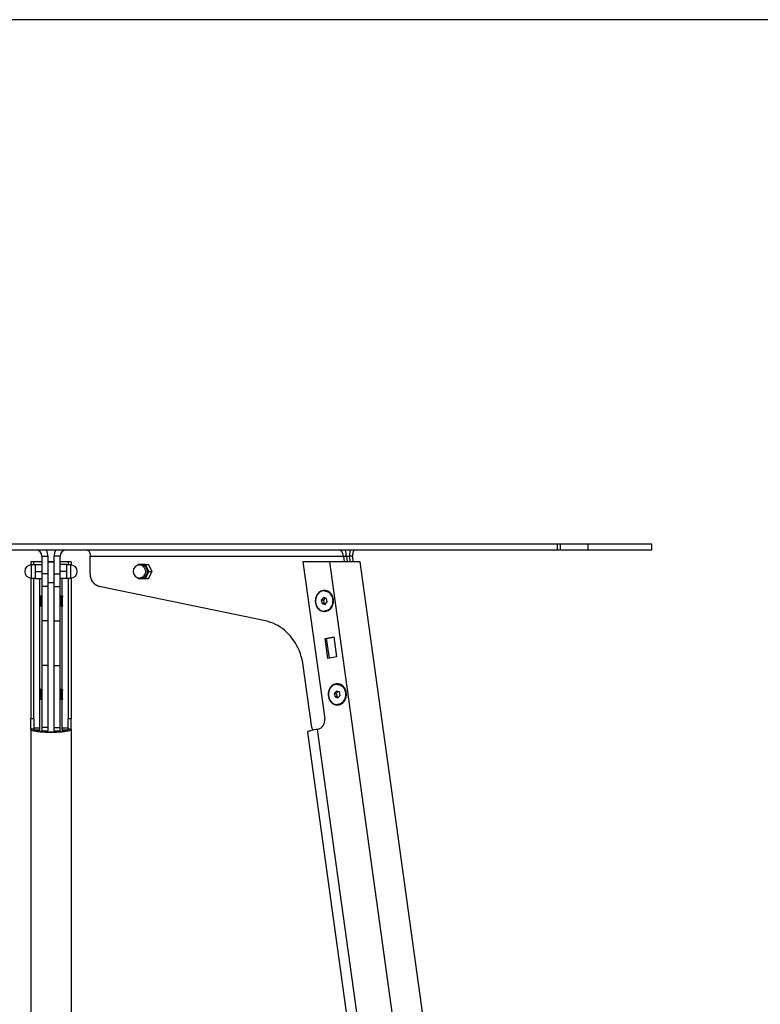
# Model space of a CAD drawing. Header units: millimetres. Extents: x 35 to 2905, y 35 to 2044.
# Tile 5 of 5: x 1769 to 2135, y 1557 to 2044. Entities that reach past the tile are written whole.
import ezdxf

# ---------------------------------------------------------------- set-up
doc = ezdxf.new("R2010")
doc.units = ezdxf.units.MM
doc.header["$LTSCALE"] = 7
doc.layers.add('SCHIZZI', color=9, linetype='Continuous')

msp = doc.modelspace()

# ---------------------------------------------------------------- linework, layer by layer
for p, q in [((2034.39, 1784.82), (1533.82, 1784.82)), ((2034.39, 1781.82), (1533.82, 1781.82)), ((2034.39, 1784.82), (2034.39, 1781.82)), ((2036.05, 1784.82), (2034.39, 1784.82)), ((2036.05, 1781.82), (2034.39, 1781.82)), ((2036.05, 1781.82), (2036.05, 1784.82)), ((2049.57, 1784.82), (2036.05, 1784.82)), ((2049.57, 1781.82), (2036.05, 1781.82)), ((2049.57, 1784.82), (2049.57, 1781.82)), ((2081.18, 1784.82), (2049.57, 1784.82)), ((2081.18, 1781.82), (2049.57, 1781.82)), ((2081.18, 1781.82), (2081.18, 1784.82)), ((1779.65, 1778.82), (1782.65, 1778.82)), ((1779.65, 1778.82), (1779.65, 1770.05)), ((1782.65, 1778.82), (1782.65, 1770.05)), ((1788.65, 1778.82), (1785.65, 1778.82)), ((1785.65, 1770.05), (1785.65, 1778.82)), ((1788.65, 1770.05), (1788.65, 1778.82)), ((1803.54, 1770.05), (1803.54, 1778.82)), ((1803.54, 1778.82), (1928.66, 1778.82)), ((1928.66, 1778.82), (1929.04, 1776.05)), ((1928.66, 1778.82), (1930.16, 1778.82)), ((1930.16, 1778.82), (1930.54, 1776.06)), ((1930.16, 1778.82), (1931.74, 1778.82)), ((1932.12, 1776.06), (1931.74, 1778.82)), ((1933.24, 1778.82), (1931.74, 1778.82)), ((1933.62, 1776.06), (1933.24, 1778.82)), ((1774.15, 1776.04), (1774.15, 1776.02)), ((1775.65, 1776.02), (1774.15, 1776.02)), ((1774.15, 1776.02), (1774.15, 1774.56)), ((1776.45, 1774.57), (1774.4, 1774.57)), ((1774.4, 1774.57), (1774.4, 1768.07)), ((1775.65, 1776.02), (1775.65, 1776.04)), ((1775.65, 1774.57), (1775.65, 1776.02)), ((1776.45, 1771.32), (1776.45, 1774.82)), ((1776.45, 1774.82), (1779.65, 1774.82)), ((1776.45, 1771.32), (1779.65, 1771.32)), ((1776.45, 1767.82), (1776.45, 1771.32)), ((1785.65, 1775.82), (1782.65, 1775.82)), ((1791.85, 1774.82), (1788.65, 1774.82)), ((1791.85, 1771.32), (1788.65, 1771.32)), ((1791.85, 1774.82), (1791.85, 1771.32)), ((1793.9, 1774.57), (1791.85, 1774.57)), ((1791.85, 1771.32), (1791.85, 1767.82)), ((1792.65, 1776.04), (1792.65, 1776.02)), ((1794.15, 1776.02), (1792.65, 1776.02)), ((1792.65, 1776.02), (1792.65, 1774.57)), ((1793.9, 1771.32), (1793.9, 1774.57)), ((1793.9, 1768.07), (1793.9, 1771.32)), ((1794.15, 1776.04), (1794.15, 1776.02)), ((1794.15, 1776.02), (1794.15, 1774.56)), ((1827.27, 1774.82), (1827.08, 1774.44)), ((1830.77, 1774.82), (1827.27, 1774.82)), ((1829.02, 1774.57), (1827.99, 1774.57)), ((1832.52, 1771.32), (1830.77, 1774.82)), ((1830.77, 1774.82), (1832.37, 1774.82)), ((1830.77, 1767.82), (1832.52, 1771.32)), ((1834.12, 1771.32), (1832.37, 1774.82)), ((1832.37, 1767.82), (1834.12, 1771.32)), ((1832.52, 1771.32), (1834.12, 1771.32)), ((1921.84, 1776.04), (1908.69, 1776.02)), ((1908.69, 1776.02), (1919.42, 1698.51)), ((1921.84, 1776.04), (1981.6, 1344.38)), ((1996.69, 1344.4), (1936.94, 1776.06)), ((1774.15, 1768.08), (1774.15, 1698.51)), ((1774.4, 1768.07), (1776.45, 1768.07)), ((1775.65, 1698.51), (1775.65, 1768.07)), ((1776.45, 1767.82), (1779.65, 1767.82)), ((1778.65, 1693.93), (1778.65, 1767.82)), ((1782.65, 1770.05), (1779.65, 1770.05)), ((1779.65, 1770.05), (1779.65, 1763.94)), ((1782.57, 1769.57), (1782.65, 1769.5)), ((1782.65, 1770.05), (1782.65, 1763.94)), ((1785.57, 1769.57), (1785.65, 1769.5)), ((1785.65, 1770.05), (1788.65, 1770.05)), ((1785.65, 1763.94), (1785.65, 1770.05)), ((1788.57, 1769.57), (1788.65, 1769.5)), ((1788.65, 1763.94), (1788.65, 1770.05)), ((1791.85, 1767.82), (1788.65, 1767.82)), ((1789.65, 1693.93), (1789.65, 1767.82)), ((1791.85, 1768.07), (1793.9, 1768.07)), ((1792.65, 1768.07), (1792.65, 1698.51)), ((1794.15, 1768.08), (1794.15, 1698.51)), ((1827.08, 1768.2), (1827.27, 1767.82)), ((1827.27, 1767.82), (1830.77, 1767.82)), ((1827.99, 1768.07), (1829.02, 1768.07)), ((1830.77, 1767.82), (1832.37, 1767.82)), ((1782.65, 1763.94), (1779.65, 1763.94)), ((1779.65, 1763.94), (1779.65, 1746.85)), ((1782.65, 1765.82), (1785.65, 1765.82)), ((1782.65, 1763.94), (1782.65, 1746.85)), ((1785.65, 1763.94), (1788.65, 1763.94)), ((1785.65, 1746.85), (1785.65, 1763.94)), ((1788.65, 1746.85), (1788.65, 1763.94)), ((1890.17, 1746.85), (1807.95, 1763.94)), ((1919.26, 1761.71), (1919.21, 1761.71)), ((1778.72, 1758.97), (1778.65, 1759.05)), ((1778.82, 1758.97), (1778.72, 1758.97)), ((1779.12, 1758.97), (1779.02, 1758.97)), ((1779.42, 1758.97), (1779.32, 1758.97)), ((1779.65, 1758.97), (1779.62, 1758.97)), ((1788.68, 1758.97), (1788.65, 1758.97)), ((1788.98, 1758.97), (1788.89, 1758.97)), ((1789.28, 1758.97), (1789.19, 1758.97)), ((1789.58, 1758.97), (1789.49, 1758.97)), ((1789.65, 1759.05), (1789.57, 1758.97)), ((1918.83, 1758.38), (1917.76, 1757.17)), ((1917.76, 1757.17), (1918.14, 1755.49)), ((1918.76, 1757.17), (1917.76, 1757.17)), ((1919.61, 1758.13), (1918.76, 1757.17)), ((1918.76, 1757.17), (1919.14, 1755.49)), ((1920.28, 1757.92), (1918.83, 1758.38)), ((1920.65, 1756.24), (1920.28, 1757.92)), ((1778.65, 1754.44), (1778.65, 1754.44)), ((1778.87, 1754.44), (1778.95, 1754.44)), ((1779.17, 1754.44), (1779.25, 1754.44)), ((1779.47, 1754.44), (1779.55, 1754.44)), ((1779.57, 1754.22), (1779.65, 1754.3)), ((1788.65, 1754.3), (1788.72, 1754.22)), ((1788.72, 1754.44), (1788.82, 1754.44)), ((1789.02, 1754.44), (1789.12, 1754.44)), ((1789.32, 1754.44), (1789.42, 1754.44)), ((1789.62, 1754.44), (1789.65, 1754.44)), ((1918.14, 1755.49), (1919.58, 1755.03)), ((1919.14, 1755.49), (1918.14, 1755.49)), ((1919.14, 1755.49), (1919.8, 1755.28)), ((1919.58, 1755.03), (1920.65, 1756.24)), ((1919.21, 1751.71), (1919.26, 1751.71)), ((1782.65, 1746.85), (1779.65, 1746.85)), ((1779.65, 1746.85), (1779.65, 1724.91)), ((1782.65, 1746.85), (1782.65, 1724.91)), ((1785.65, 1746.85), (1788.65, 1746.85)), ((1785.65, 1724.91), (1785.65, 1746.85)), ((1788.65, 1724.91), (1788.65, 1746.85)), ((1919.63, 1738.17), (1923.91, 1738.96)), ((1921, 1728.29), (1919.63, 1738.17)), ((1919.63, 1738.17), (1920.38, 1738.17)), ((1920.38, 1738.17), (1923.93, 1738.82)), ((1921.73, 1728.43), (1920.38, 1738.17)), ((1923.91, 1738.96), (1925.27, 1729.08)), ((1925.27, 1729.08), (1921, 1728.29)), ((1782.65, 1724.91), (1779.65, 1724.91)), ((1779.65, 1724.91), (1779.65, 1694.18)), ((1782.65, 1724.91), (1782.65, 1694.18)), ((1785.65, 1724.91), (1788.65, 1724.91)), ((1785.65, 1694.18), (1785.65, 1724.91)), ((1788.65, 1694.18), (1788.65, 1724.91)), ((1913.06, 1694.18), (1908.8, 1724.91)), ((1925.65, 1715.54), (1925.6, 1715.54)), ((1778.72, 1712.81), (1778.65, 1712.89)), ((1778.65, 1708.28), (1778.65, 1708.28)), ((1778.82, 1712.81), (1778.72, 1712.81)), ((1778.87, 1708.28), (1778.95, 1708.28)), ((1779.12, 1712.81), (1779.02, 1712.81)), ((1779.17, 1708.28), (1779.25, 1708.28)), ((1779.42, 1712.81), (1779.32, 1712.81)), ((1779.47, 1708.28), (1779.55, 1708.28)), ((1779.57, 1708.06), (1779.65, 1708.14)), ((1779.65, 1712.81), (1779.62, 1712.81)), ((1788.68, 1712.81), (1788.65, 1712.81)), ((1788.65, 1708.14), (1788.72, 1708.06)), ((1788.72, 1708.28), (1788.82, 1708.28)), ((1788.98, 1712.81), (1788.89, 1712.81)), ((1789.02, 1708.28), (1789.12, 1708.28)), ((1789.28, 1712.81), (1789.19, 1712.81)), ((1789.32, 1708.28), (1789.42, 1708.28)), ((1789.58, 1712.81), (1789.49, 1712.81)), ((1789.65, 1712.89), (1789.57, 1712.81)), ((1789.62, 1708.28), (1789.65, 1708.28)), ((1925.22, 1712.22), (1924.15, 1711.01)), ((1924.15, 1711.01), (1924.53, 1709.33)), ((1925.15, 1711.01), (1924.15, 1711.01)), ((1924.53, 1709.33), (1925.97, 1708.87)), ((1925.53, 1709.33), (1924.53, 1709.33)), ((1926, 1711.97), (1925.15, 1711.01)), ((1925.15, 1711.01), (1925.53, 1709.33)), ((1926.67, 1711.76), (1925.22, 1712.22)), ((1925.53, 1709.33), (1926.19, 1709.12)), ((1925.97, 1708.87), (1927.04, 1710.08)), ((1927.04, 1710.08), (1926.67, 1711.76)), ((1925.6, 1705.54), (1925.65, 1705.54)), ((1775.65, 1698.51), (1774.15, 1698.51)), ((1774.15, 1693.35), (1774.15, 1698.51)), ((1775.65, 1698.51), (1775.65, 1693.35)), ((1794.15, 1698.51), (1792.65, 1698.51)), ((1792.65, 1693.35), (1792.65, 1698.51)), ((1794.15, 1693.35), (1794.15, 1698.51)), ((1778.65, 1693.93), (1775.65, 1693.93)), ((1778.65, 1693.09), (1778.65, 1693.93)), ((1782.65, 1694.18), (1779.65, 1694.18)), ((1779.65, 1694.18), (1779.65, 1692.49)), ((1782.65, 1694.18), (1782.65, 1692.49)), ((1785.65, 1694.18), (1788.65, 1694.18)), ((1785.65, 1692.49), (1785.65, 1694.18)), ((1788.65, 1692.49), (1788.65, 1694.18)), ((1792.65, 1693.93), (1789.65, 1693.93)), ((1789.65, 1693.09), (1789.65, 1693.93)), ((1775.65, 1693.35), (1774.15, 1693.35)), ((1774.15, 1693.35), (1774.15, 1693.27)), ((1774.15, 1693.27), (1774.15, 1369.78)), ((1775.65, 1693.27), (1775.65, 1693.35)), ((1775.73, 1693.09), (1778.65, 1693.09)), ((1779.65, 1692.49), (1782.65, 1692.49)), ((1785.65, 1692.49), (1788.65, 1692.49)), ((1789.65, 1693.09), (1792.56, 1693.09)), ((1794.15, 1693.35), (1792.65, 1693.35)), ((1792.65, 1693.35), (1792.65, 1693.27)), ((1794.15, 1693.35), (1794.15, 1693.27)), ((1794.15, 1693.27), (1794.15, 1369.78)), ((1910.85, 1691.9), (1954.96, 1373.35)), ((1916.19, 1693.35), (1915.76, 1693.27)), ((1915.76, 1693.27), (1960.54, 1369.78))]:
    msp.add_line(p, q)
at = {"flags": 128}
for points in [[(1802.04, 1781.82), (1802.3, 1781.78), (1802.55, 1781.64), (1802.79, 1781.42), (1803, 1781.12), (1803.19, 1780.75), (1803.34, 1780.32), (1803.45, 1779.85), (1803.51, 1779.34), (1803.54, 1778.82)], [(1827.99, 1774.57), (1828.11, 1774.57), (1828.56, 1774.5), (1828.99, 1774.36), (1829.4, 1774.14), (1829.77, 1773.84), (1830.1, 1773.48), (1830.37, 1773.06), (1830.58, 1772.59), (1830.73, 1772.1), (1830.8, 1771.58), (1830.8, 1771.06), (1830.73, 1770.54), (1830.58, 1770.05), (1830.37, 1769.58), (1830.1, 1769.17), (1829.77, 1768.8), (1829.4, 1768.51), (1828.99, 1768.28), (1828.56, 1768.14), (1828.11, 1768.07), (1827.99, 1768.07)], [(1923.7, 1757.53), (1923.58, 1758.18), (1923.38, 1758.8), (1923.11, 1759.39), (1922.78, 1759.94), (1922.4, 1760.44), (1921.96, 1760.87), (1921.47, 1761.23), (1920.95, 1761.52), (1920.41, 1761.73), (1919.84, 1761.86), (1919.26, 1761.91), (1918.69, 1761.86), (1918.12, 1761.74), (1917.57, 1761.53), (1917.05, 1761.24), (1916.57, 1760.88), (1916.13, 1760.45), (1915.74, 1759.96), (1915.41, 1759.41), (1915.14, 1758.82), (1914.94, 1758.19), (1914.81, 1757.55), (1914.76, 1756.88), (1914.77, 1756.22), (1914.86, 1755.56), (1915.03, 1754.92), (1915.26, 1754.31), (1915.56, 1753.74), (1915.92, 1753.22), (1916.33, 1752.75), (1916.79, 1752.35), (1917.3, 1752.03), (1917.83, 1751.77), (1918.39, 1751.6), (1918.96, 1751.52), (1919.54, 1751.52), (1920.11, 1751.6), (1920.67, 1751.77), (1921.2, 1752.02), (1921.71, 1752.34), (1922.17, 1752.74), (1922.59, 1753.2), (1922.95, 1753.72), (1923.25, 1754.29), (1923.48, 1754.9), (1923.65, 1755.54), (1923.74, 1756.2), (1923.76, 1756.86), (1923.7, 1757.53)], [(1923.54, 1756.71), (1923.5, 1757.36), (1923.39, 1758), (1923.21, 1758.62), (1922.96, 1759.21), (1922.64, 1759.75), (1922.27, 1760.24), (1921.84, 1760.67), (1921.37, 1761.04), (1920.86, 1761.33), (1920.33, 1761.54), (1919.77, 1761.66), (1919.21, 1761.71), (1918.64, 1761.66), (1918.09, 1761.54), (1917.55, 1761.33), (1917.04, 1761.04), (1916.57, 1760.67), (1916.15, 1760.24), (1915.77, 1759.75), (1915.46, 1759.21), (1915.21, 1758.62), (1915.02, 1758), (1914.91, 1757.36), (1914.88, 1756.71), (1914.91, 1756.05), (1915.02, 1755.41), (1915.21, 1754.79), (1915.46, 1754.21), (1915.77, 1753.66), (1916.15, 1753.17), (1916.57, 1752.74), (1917.04, 1752.38), (1917.55, 1752.09), (1918.09, 1751.88), (1918.64, 1751.75), (1919.21, 1751.71), (1919.77, 1751.75), (1920.33, 1751.88), (1920.86, 1752.09), (1921.37, 1752.38), (1921.84, 1752.74), (1922.27, 1753.17), (1922.64, 1753.66), (1922.96, 1754.21), (1923.21, 1754.79), (1923.39, 1755.41), (1923.5, 1756.05), (1923.54, 1756.71)], [(1919.26, 1761.71), (1919.82, 1761.66), (1920.38, 1761.54), (1920.91, 1761.33), (1921.42, 1761.04), (1921.89, 1760.67), (1922.32, 1760.24), (1922.69, 1759.75), (1923.01, 1759.21), (1923.26, 1758.62), (1923.44, 1758), (1923.55, 1757.36), (1923.59, 1756.71), (1923.55, 1756.05), (1923.44, 1755.41), (1923.26, 1754.79), (1923.01, 1754.21), (1922.69, 1753.66), (1922.32, 1753.17), (1921.89, 1752.74), (1921.42, 1752.38), (1920.91, 1752.09), (1920.38, 1751.88), (1919.82, 1751.75), (1919.26, 1751.71)], [(1919.27, 1761.68), (1919.83, 1761.64), (1920.38, 1761.51), (1920.92, 1761.3), (1921.42, 1761.01), (1921.89, 1760.65), (1922.32, 1760.22), (1922.69, 1759.73), (1923, 1759.19), (1923.25, 1758.61), (1923.43, 1757.99), (1923.54, 1757.36), (1923.58, 1756.71), (1923.54, 1756.06), (1923.43, 1755.42), (1923.25, 1754.8), (1923, 1754.22), (1922.69, 1753.68), (1922.32, 1753.19), (1921.89, 1752.76), (1921.42, 1752.4), (1920.92, 1752.11), (1920.38, 1751.9), (1919.83, 1751.77), (1919.27, 1751.73), (1919.27, 1751.73)], [(1789.64, 1754.44), (1789.93, 1754.23), (1789.91, 1754.28), (1789.9, 1754.6), (1789.88, 1755.14), (1789.87, 1755.83), (1789.85, 1756.63), (1789.83, 1757.45), (1789.82, 1758.16), (1789.8, 1758.73), (1789.79, 1759.09), (1789.77, 1759.19), (1789.76, 1759.1), (1789.75, 1758.8), (1789.73, 1758.39), (1789.72, 1757.89), (1789.71, 1757.13), (1789.69, 1756.3), (1789.68, 1755.54), (1789.66, 1754.9), (1789.64, 1754.44), (1789.63, 1754.23), (1789.63, 1754.23)], [(1908.8, 1724.91), (1908.56, 1726.37), (1908.25, 1727.82), (1907.87, 1729.24), (1907.42, 1730.64), (1906.91, 1732), (1906.33, 1733.33), (1905.68, 1734.62), (1904.98, 1735.87), (1904.21, 1737.07), (1903.39, 1738.21), (1902.51, 1739.31), (1901.59, 1740.34), (1900.61, 1741.31), (1899.59, 1742.22), (1898.52, 1743.06), (1897.42, 1743.83), (1896.28, 1744.52), (1895.1, 1745.15), (1893.9, 1745.69), (1892.68, 1746.16), (1891.43, 1746.54), (1890.17, 1746.85)], [(1789.64, 1708.28), (1789.93, 1708.07), (1789.91, 1708.12), (1789.9, 1708.43), (1789.88, 1708.98), (1789.87, 1709.66), (1789.85, 1710.47), (1789.83, 1711.28), (1789.82, 1711.99), (1789.8, 1712.57), (1789.79, 1712.93), (1789.77, 1713.03), (1789.76, 1712.93), (1789.75, 1712.63), (1789.73, 1712.22), (1789.72, 1711.73), (1789.71, 1710.97), (1789.69, 1710.14), (1789.68, 1709.37), (1789.66, 1708.74), (1789.64, 1708.28), (1789.63, 1708.07), (1789.63, 1708.07)], [(1930.09, 1711.36), (1929.97, 1712.01), (1929.77, 1712.64), (1929.5, 1713.23), (1929.17, 1713.78), (1928.79, 1714.27), (1928.35, 1714.7), (1927.86, 1715.07), (1927.35, 1715.36), (1926.8, 1715.57), (1926.23, 1715.7), (1925.66, 1715.74), (1925.08, 1715.7), (1924.51, 1715.57), (1923.97, 1715.37), (1923.44, 1715.08), (1922.96, 1714.72), (1922.52, 1714.28), (1922.13, 1713.79), (1921.8, 1713.25), (1921.53, 1712.66), (1921.33, 1712.03), (1921.2, 1711.38), (1921.15, 1710.72), (1921.16, 1710.05), (1921.26, 1709.39), (1921.42, 1708.76), (1921.65, 1708.15), (1921.95, 1707.58), (1922.31, 1707.05), (1922.72, 1706.59), (1923.18, 1706.19), (1923.69, 1705.86), (1924.22, 1705.61), (1924.78, 1705.44), (1925.35, 1705.35), (1925.93, 1705.35), (1926.5, 1705.44), (1927.06, 1705.6), (1927.59, 1705.85), (1928.1, 1706.18), (1928.56, 1706.58), (1928.98, 1707.04), (1929.34, 1707.56), (1929.64, 1708.13), (1929.87, 1708.74), (1930.04, 1709.38), (1930.13, 1710.03), (1930.15, 1710.7), (1930.09, 1711.36)], [(1929.93, 1710.54), (1929.89, 1711.2), (1929.78, 1711.84), (1929.6, 1712.46), (1929.35, 1713.04), (1929.03, 1713.59), (1928.66, 1714.08), (1928.23, 1714.51), (1927.76, 1714.87), (1927.25, 1715.16), (1926.72, 1715.37), (1926.16, 1715.5), (1925.6, 1715.54), (1925.03, 1715.5), (1924.48, 1715.37), (1923.94, 1715.16), (1923.43, 1714.87), (1922.96, 1714.51), (1922.54, 1714.08), (1922.16, 1713.59), (1921.85, 1713.04), (1921.6, 1712.46), (1921.42, 1711.84), (1921.3, 1711.2), (1921.27, 1710.54), (1921.3, 1709.89), (1921.42, 1709.25), (1921.6, 1708.63), (1921.85, 1708.04), (1922.16, 1707.5), (1922.54, 1707.01), (1922.96, 1706.58), (1923.43, 1706.21), (1923.94, 1705.92), (1924.48, 1705.71), (1925.03, 1705.59), (1925.6, 1705.54), (1926.16, 1705.59), (1926.72, 1705.71), (1927.25, 1705.92), (1927.76, 1706.21), (1928.23, 1706.58), (1928.66, 1707.01), (1929.03, 1707.5), (1929.35, 1708.04), (1929.6, 1708.63), (1929.78, 1709.25), (1929.89, 1709.89), (1929.93, 1710.54)], [(1925.65, 1715.54), (1926.21, 1715.5), (1926.77, 1715.37), (1927.3, 1715.16), (1927.81, 1714.87), (1928.28, 1714.51), (1928.71, 1714.08), (1929.08, 1713.59), (1929.4, 1713.04), (1929.65, 1712.46), (1929.83, 1711.84), (1929.94, 1711.2), (1929.98, 1710.54), (1929.94, 1709.89), (1929.83, 1709.25), (1929.65, 1708.63), (1929.4, 1708.04), (1929.08, 1707.5), (1928.71, 1707.01), (1928.28, 1706.58), (1927.81, 1706.21), (1927.3, 1705.92), (1926.77, 1705.71), (1926.21, 1705.59), (1925.65, 1705.54), (1925.65, 1705.54)], [(1925.66, 1715.52), (1926.22, 1715.47), (1926.78, 1715.35), (1927.31, 1715.14), (1927.81, 1714.85), (1928.28, 1714.49), (1928.71, 1714.06), (1929.08, 1713.57), (1929.39, 1713.03), (1929.64, 1712.45), (1929.82, 1711.83), (1929.93, 1711.19), (1929.97, 1710.54), (1929.93, 1709.89), (1929.82, 1709.26), (1929.64, 1708.64), (1929.39, 1708.06), (1929.08, 1707.51), (1928.71, 1707.03), (1928.28, 1706.6), (1927.81, 1706.23), (1927.31, 1705.95), (1926.78, 1705.74), (1926.22, 1705.61), (1925.66, 1705.57), (1925.66, 1705.57)], [(1794.15, 1693.27), (1794.1, 1693.13), (1793.98, 1692.98), (1793.77, 1692.84), (1793.47, 1692.7), (1793.1, 1692.57), (1792.65, 1692.44), (1792.13, 1692.32), (1791.54, 1692.21), (1790.88, 1692.11), (1790.17, 1692.01), (1789.41, 1691.93), (1788.6, 1691.86), (1787.76, 1691.8), (1786.88, 1691.76), (1785.98, 1691.72), (1785.07, 1691.7), (1784.15, 1691.7), (1783.22, 1691.7), (1782.31, 1691.72), (1781.41, 1691.76), (1780.53, 1691.8), (1779.69, 1691.86), (1778.88, 1691.93), (1778.12, 1692.01), (1777.41, 1692.11), (1776.76, 1692.21), (1776.17, 1692.32), (1775.64, 1692.44), (1775.2, 1692.57), (1774.82, 1692.7), (1774.53, 1692.84), (1774.32, 1692.98), (1774.19, 1693.13), (1774.15, 1693.27)], [(1792.65, 1693.27), (1792.6, 1693.14), (1792.47, 1693), (1792.26, 1692.87), (1791.96, 1692.74), (1791.58, 1692.62), (1791.12, 1692.51), (1790.6, 1692.4), (1790, 1692.3), (1789.35, 1692.21), (1788.64, 1692.14), (1787.89, 1692.07), (1787.1, 1692.02), (1786.28, 1691.97), (1785.43, 1691.95), (1784.58, 1691.93), (1783.72, 1691.93), (1782.86, 1691.95), (1782.02, 1691.97), (1781.19, 1692.02), (1780.4, 1692.07), (1779.65, 1692.14), (1778.94, 1692.21), (1778.29, 1692.3), (1777.7, 1692.4), (1777.17, 1692.51), (1776.71, 1692.62), (1776.34, 1692.74), (1776.04, 1692.87), (1775.82, 1693), (1775.69, 1693.14), (1775.65, 1693.27)], [(1915.76, 1693.27), (1914.99, 1693.13), (1914.27, 1692.98), (1913.61, 1692.84), (1913.01, 1692.7), (1912.47, 1692.57), (1912.01, 1692.44), (1911.62, 1692.32), (1911.3, 1692.21), (1911.07, 1692.11), (1910.92, 1692.01), (1910.86, 1691.93), (1910.85, 1691.9)]]:
    msp.add_lwpolyline(points, dxfattribs=at)
for centre, radius, start, end in [((1776.65, 1778.82), 3, 0, 90), ((1776.65, 1778.82), 6, 0, 30), ((1791.65, 1778.82), 6, 150, 180), ((1791.65, 1778.82), 3, 90, 180), ((1774.4, 1771.32), 3.25, 90, 270), ((1793.9, 1771.32), 3.25, 0, 90), ((1793.9, 1771.32), 3.25, 270, 0), ((1827.99, 1771.32), 3.25, 90, 270), ((1828.79, 1771.53), 3.05, 356.0809, 85.7059), ((1828.79, 1771.11), 3.05, 274.2941, 3.9191), ((1809.55, 1769.75), 6.02, 177.1742, 254.6352), ((1915.01, 1697.68), 4.48, 285.182, 10.6175), ((1915.09, 1694.42), 2.05, 186.8667, 229.2696)]:
    msp.add_arc(centre, radius, start, end)
for centre, major_axis, ratio, start_param, end_param in [((1784.15, 1776.04), (10, 0), 0.001455, 2.037562, 3.141593), ((1784.15, 1776.04), (8.5, 0), 0.001455, 2.128703, 3.141593), ((1784.15, 1776.04), (8.5, 0), 0.001455, 1.393397, 1.748196), ((1784.15, 1776.04), (10, 0), 0.001455, 1.420228, 1.721365), ((1784.15, 1776.04), (10, 0), 0.001455, 0, 1.104031), ((1784.15, 1776.04), (8.5, 0), 0.001455, 0, 1.012889), ((1926.84, 1776.04), (10.09, 0.01), 0.000714, 0.000098, 2.089047)]:
    msp.add_ellipse(centre, major_axis=major_axis, ratio=ratio, start_param=start_param, end_param=end_param)
for points in [[(1928.66, 1778.82), (1928.64, 1779.02), (1928.59, 1779.41), (1928.45, 1779.98), (1928.26, 1780.5), (1928.02, 1780.96), (1927.74, 1781.33), (1927.43, 1781.61), (1927.1, 1781.79), (1926.86, 1781.81), (1926.75, 1781.82)], [(1934.33, 1781.82), (1934.25, 1781.81), (1934.09, 1781.79), (1933.86, 1781.61), (1933.65, 1781.33), (1933.47, 1780.96), (1933.33, 1780.5), (1933.24, 1779.98), (1933.21, 1779.41), (1933.23, 1779.02), (1933.24, 1778.82)]]:
    msp.add_open_spline(points, degree=3)
for points, knots in [([(1930.16, 1778.82), (1930.13, 1779.21), (1930.07, 1780), (1929.88, 1781.02), (1929.68, 1781.59), (1929.61, 1781.82)], [0, 0, 0, 0, 0.373333, 0.746666, 1, 1, 1, 1]), ([(1932.02, 1781.82), (1931.97, 1781.59), (1931.83, 1781.02), (1931.73, 1780), (1931.74, 1779.21), (1931.74, 1778.82)], [0, 0, 0, 0, 0.253334, 0.626667, 1, 1, 1, 1]), ([(1778.72, 1758.95), (1778.72, 1758.96), (1778.73, 1758.99), (1778.74, 1758.8), (1778.76, 1758.4), (1778.77, 1757.8), (1778.79, 1757.09), (1778.8, 1756.34), (1778.82, 1755.64), (1778.83, 1755.07), (1778.85, 1754.67), (1778.86, 1754.45), (1778.87, 1754.46), (1778.87, 1754.46)], [0, 0, 0, 0, 0.019968, 0.125092, 0.232048, 0.33518, 0.439304, 0.54636, 0.650596, 0.745887, 0.844869, 0.941644, 1, 1, 1, 1]), ([(1778.8, 1758.97), (1778.8, 1759.01), (1778.81, 1759.17), (1778.81, 1759.18), (1778.82, 1759.19)], [0, 0, 0, 0, 0.287526, 1, 1, 1, 1]), ([(1779.02, 1758.97), (1778.99, 1759.01), (1778.92, 1759.08), (1778.85, 1759.16), (1778.82, 1759.19)], [0, 0, 0, 0, 0.499997, 1, 1, 1, 1]), ([(1778.82, 1759.18), (1778.82, 1759.17), (1778.83, 1759.13), (1778.85, 1758.84), (1778.86, 1758.41), (1778.87, 1757.85), (1778.89, 1757.13), (1778.9, 1756.3), (1778.92, 1755.52), (1778.93, 1754.86), (1778.95, 1754.41), (1778.96, 1754.2), (1778.97, 1754.24), (1778.97, 1754.25)], [0, 0, 0, 0, 0.08212, 0.175792, 0.257536, 0.336286, 0.440385, 0.547414, 0.651623, 0.754631, 0.861538, 0.966726, 1, 1, 1, 1]), ([(1778.82, 1758.97), (1778.82, 1758.96), (1778.83, 1758.92), (1778.85, 1758.65), (1778.86, 1758.26), (1778.87, 1757.75), (1778.88, 1757.21), (1778.89, 1756.84), (1778.89, 1756.71)], [0, 0, 0, 0, 0.1783453, 0.3651502, 0.5281671, 0.6852125, 0.8928083, 1, 1, 1, 1]), ([(1779.02, 1758.95), (1779.02, 1758.96), (1779.03, 1758.99), (1779.04, 1758.8), (1779.06, 1758.4), (1779.07, 1757.8), (1779.09, 1757.09), (1779.1, 1756.34), (1779.12, 1755.64), (1779.13, 1755.07), (1779.15, 1754.67), (1779.16, 1754.45), (1779.17, 1754.46), (1779.17, 1754.46)], [0, 0, 0, 0, 0.0199682, 0.1250916, 0.2320482, 0.3351796, 0.4393042, 0.5463602, 0.650596, 0.7458872, 0.8448693, 0.9416437, 1, 1, 1, 1]), ([(1779.1, 1758.97), (1779.1, 1759.01), (1779.11, 1759.17), (1779.12, 1759.22), (1779.13, 1759.13), (1779.15, 1758.84), (1779.16, 1758.41), (1779.17, 1757.85), (1779.19, 1757.13), (1779.2, 1756.3), (1779.22, 1755.52), (1779.23, 1754.86), (1779.25, 1754.41), (1779.26, 1754.2), (1779.27, 1754.24), (1779.27, 1754.25)], [0, 0, 0, 0, 0.032183, 0.111932, 0.191621, 0.274119, 0.346111, 0.415467, 0.507146, 0.601406, 0.693184, 0.783903, 0.878056, 0.970696, 1, 1, 1, 1]), ([(1779.32, 1758.97), (1779.29, 1759.01), (1779.22, 1759.08), (1779.15, 1759.16), (1779.12, 1759.19)], [0, 0, 0, 0, 0.499997, 1, 1, 1, 1]), ([(1779.12, 1758.97), (1779.12, 1758.96), (1779.13, 1758.92), (1779.15, 1758.65), (1779.16, 1758.26), (1779.17, 1757.75), (1779.18, 1757.21), (1779.19, 1756.84), (1779.19, 1756.71)], [0, 0, 0, 0, 0.178345, 0.36515, 0.528167, 0.685212, 0.892808, 1, 1, 1, 1]), ([(1779.32, 1758.95), (1779.32, 1758.96), (1779.33, 1758.99), (1779.34, 1758.8), (1779.36, 1758.4), (1779.37, 1757.8), (1779.39, 1757.09), (1779.4, 1756.34), (1779.42, 1755.64), (1779.43, 1755.07), (1779.45, 1754.67), (1779.46, 1754.45), (1779.47, 1754.46), (1779.47, 1754.46)], [0, 0, 0, 0, 0.019968, 0.125092, 0.232048, 0.33518, 0.439304, 0.54636, 0.650596, 0.745887, 0.844869, 0.941644, 1, 1, 1, 1]), ([(1779.4, 1758.97), (1779.4, 1759.01), (1779.41, 1759.17), (1779.41, 1759.18), (1779.42, 1759.19)], [0, 0, 0, 0, 0.287526, 1, 1, 1, 1]), ([(1779.62, 1758.97), (1779.59, 1759.01), (1779.52, 1759.08), (1779.45, 1759.16), (1779.42, 1759.19)], [0, 0, 0, 0, 0.499997, 1, 1, 1, 1]), ([(1779.42, 1759.18), (1779.42, 1759.17), (1779.43, 1759.13), (1779.45, 1758.84), (1779.46, 1758.41), (1779.47, 1757.85), (1779.49, 1757.13), (1779.5, 1756.3), (1779.52, 1755.52), (1779.53, 1754.86), (1779.55, 1754.41), (1779.56, 1754.2), (1779.57, 1754.24), (1779.57, 1754.25)], [0, 0, 0, 0, 0.0821196, 0.1757921, 0.2575363, 0.3362865, 0.4403849, 0.5474136, 0.6516233, 0.7546312, 0.8615378, 0.9667262, 1, 1, 1, 1]), ([(1779.42, 1758.97), (1779.42, 1758.96), (1779.43, 1758.92), (1779.45, 1758.65), (1779.46, 1758.26), (1779.47, 1757.75), (1779.48, 1757.21), (1779.49, 1756.84), (1779.49, 1756.71)], [0, 0, 0, 0, 0.1783453, 0.3651502, 0.5281671, 0.6852125, 0.8928083, 1, 1, 1, 1]), ([(1779.62, 1758.95), (1779.62, 1758.96), (1779.63, 1758.99), (1779.64, 1758.87), (1779.64, 1758.65), (1779.65, 1758.58)], [0, 0, 0, 0, 0.113976, 0.714011, 1, 1, 1, 1]), ([(1788.72, 1754.25), (1788.72, 1754.25), (1788.71, 1754.25), (1788.7, 1754.56), (1788.68, 1755.1), (1788.67, 1755.82), (1788.65, 1756.43), (1788.65, 1756.76), (1788.65, 1756.83)], [0, 0, 0, 0, 0.133855, 0.340489, 0.545965, 0.743866, 0.949418, 1, 1, 1, 1]), ([(1788.72, 1754.46), (1788.72, 1754.47), (1788.71, 1754.47), (1788.7, 1754.75), (1788.68, 1755.25), (1788.67, 1755.9), (1788.66, 1756.41), (1788.65, 1756.68), (1788.65, 1756.7)], [0, 0, 0, 0, 0.142747, 0.355597, 0.567254, 0.771107, 0.982843, 1, 1, 1, 1]), ([(1788.87, 1759.19), (1788.84, 1759.16), (1788.77, 1759.08), (1788.71, 1759.01), (1788.67, 1758.97)], [0, 0, 0, 0, 0.500003, 1, 1, 1, 1]), ([(1788.82, 1754.46), (1788.82, 1754.46), (1788.82, 1754.44), (1788.8, 1754.61), (1788.79, 1754.98), (1788.78, 1755.51), (1788.76, 1756.16), (1788.75, 1756.87), (1788.73, 1757.56), (1788.72, 1758.18), (1788.7, 1758.66), (1788.69, 1758.94), (1788.68, 1758.95), (1788.67, 1758.95)], [0, 0, 0, 0, 0.0346412, 0.1306266, 0.2281094, 0.3227111, 0.4198807, 0.5207135, 0.6204465, 0.7166668, 0.821404, 0.9267251, 1, 1, 1, 1]), ([(1789.02, 1754.25), (1789.02, 1754.25), (1789.01, 1754.25), (1789, 1754.56), (1788.98, 1755.1), (1788.97, 1755.82), (1788.95, 1756.63), (1788.93, 1757.45), (1788.92, 1758.19), (1788.9, 1758.78), (1788.89, 1759.1), (1788.88, 1759.23), (1788.87, 1759.19), (1788.87, 1759.18)], [0, 0, 0, 0, 0.068382, 0.173944, 0.278915, 0.380016, 0.485026, 0.590561, 0.691878, 0.796127, 0.902015, 0.991714, 1, 1, 1, 1]), ([(1789.02, 1754.46), (1789.02, 1754.47), (1789.01, 1754.47), (1789, 1754.75), (1788.98, 1755.25), (1788.97, 1755.9), (1788.96, 1756.41), (1788.95, 1756.68), (1788.95, 1756.7)], [0, 0, 0, 0, 0.142747, 0.355597, 0.567254, 0.771107, 0.982843, 1, 1, 1, 1]), ([(1789.17, 1759.19), (1789.14, 1759.16), (1789.07, 1759.08), (1789.01, 1759.01), (1788.97, 1758.97)], [0, 0, 0, 0, 0.500003, 1, 1, 1, 1]), ([(1789.12, 1754.46), (1789.12, 1754.46), (1789.12, 1754.44), (1789.1, 1754.61), (1789.09, 1754.98), (1789.08, 1755.51), (1789.06, 1756.16), (1789.05, 1756.87), (1789.03, 1757.56), (1789.02, 1758.18), (1789, 1758.66), (1788.99, 1758.94), (1788.98, 1758.95), (1788.97, 1758.95)], [0, 0, 0, 0, 0.034641, 0.130627, 0.228109, 0.322711, 0.419881, 0.520714, 0.620446, 0.716667, 0.821404, 0.926725, 1, 1, 1, 1]), ([(1789.32, 1754.25), (1789.32, 1754.25), (1789.31, 1754.25), (1789.3, 1754.56), (1789.28, 1755.1), (1789.27, 1755.82), (1789.25, 1756.63), (1789.23, 1757.45), (1789.22, 1758.19), (1789.2, 1758.78), (1789.19, 1759.1), (1789.18, 1759.23), (1789.17, 1759.19), (1789.17, 1759.18)], [0, 0, 0, 0, 0.068382, 0.173944, 0.278915, 0.380016, 0.485026, 0.590561, 0.691878, 0.796127, 0.902015, 0.991714, 1, 1, 1, 1]), ([(1789.32, 1754.46), (1789.32, 1754.47), (1789.31, 1754.47), (1789.3, 1754.75), (1789.28, 1755.25), (1789.27, 1755.9), (1789.26, 1756.41), (1789.25, 1756.68), (1789.25, 1756.7)], [0, 0, 0, 0, 0.142747, 0.355597, 0.567254, 0.771107, 0.982843, 1, 1, 1, 1]), ([(1789.47, 1759.19), (1789.44, 1759.16), (1789.37, 1759.08), (1789.31, 1759.01), (1789.27, 1758.97)], [0, 0, 0, 0, 0.500003, 1, 1, 1, 1]), ([(1789.42, 1754.46), (1789.42, 1754.46), (1789.42, 1754.44), (1789.4, 1754.61), (1789.39, 1754.98), (1789.38, 1755.51), (1789.36, 1756.16), (1789.35, 1756.87), (1789.33, 1757.56), (1789.32, 1758.18), (1789.3, 1758.66), (1789.29, 1758.94), (1789.28, 1758.95), (1789.27, 1758.95)], [0, 0, 0, 0, 0.0346412, 0.1306266, 0.2281094, 0.3227111, 0.4198807, 0.5207135, 0.6204465, 0.7166668, 0.821404, 0.9267251, 1, 1, 1, 1]), ([(1789.62, 1754.25), (1789.62, 1754.25), (1789.61, 1754.25), (1789.6, 1754.56), (1789.58, 1755.1), (1789.57, 1755.82), (1789.55, 1756.63), (1789.53, 1757.45), (1789.52, 1758.19), (1789.5, 1758.78), (1789.49, 1759.1), (1789.48, 1759.23), (1789.47, 1759.19), (1789.47, 1759.18)], [0, 0, 0, 0, 0.068382, 0.173944, 0.278915, 0.380016, 0.485026, 0.590561, 0.691878, 0.796127, 0.902015, 0.991714, 1, 1, 1, 1]), ([(1789.62, 1754.46), (1789.62, 1754.47), (1789.61, 1754.47), (1789.6, 1754.75), (1789.58, 1755.25), (1789.57, 1755.9), (1789.56, 1756.41), (1789.55, 1756.68), (1789.55, 1756.7)], [0, 0, 0, 0, 0.142747, 0.355597, 0.567254, 0.771107, 0.982843, 1, 1, 1, 1]), ([(1789.65, 1756.79), (1789.65, 1756.82), (1789.64, 1757.08), (1789.63, 1757.56), (1789.62, 1758.18), (1789.6, 1758.66), (1789.59, 1758.94), (1789.58, 1758.95), (1789.57, 1758.95)], [0, 0, 0, 0, 0.022415, 0.225837, 0.422094, 0.635723, 0.850544, 1, 1, 1, 1]), ([(1778.65, 1754.51), (1778.65, 1754.49), (1778.65, 1754.31), (1778.66, 1754.21), (1778.67, 1754.24), (1778.67, 1754.25)], [0, 0, 0, 0, 0.1028817, 0.7844135, 1, 1, 1, 1]), ([(1778.67, 1754.22), (1778.7, 1754.26), (1778.77, 1754.33), (1778.84, 1754.4), (1778.87, 1754.44)], [0, 0, 0, 0, 0.500004, 1, 1, 1, 1]), ([(1778.97, 1754.22), (1779, 1754.26), (1779.07, 1754.33), (1779.14, 1754.4), (1779.17, 1754.44)], [0, 0, 0, 0, 0.500004, 1, 1, 1, 1]), ([(1779.27, 1754.22), (1779.3, 1754.26), (1779.37, 1754.33), (1779.44, 1754.4), (1779.47, 1754.44)], [0, 0, 0, 0, 0.500004, 1, 1, 1, 1]), ([(1788.74, 1754.44), (1788.74, 1754.44), (1788.74, 1754.29), (1788.73, 1754.26), (1788.73, 1754.23)], [0, 0, 0, 0, 0.007183, 1, 1, 1, 1]), ([(1788.82, 1754.44), (1788.86, 1754.4), (1788.92, 1754.33), (1788.99, 1754.26), (1789.02, 1754.22)], [0, 0, 0, 0, 0.499996, 1, 1, 1, 1]), ([(1789.04, 1754.44), (1789.04, 1754.44), (1789.04, 1754.29), (1789.03, 1754.26), (1789.03, 1754.23)], [0, 0, 0, 0, 0.007183, 1, 1, 1, 1]), ([(1789.12, 1754.44), (1789.16, 1754.4), (1789.22, 1754.33), (1789.29, 1754.26), (1789.32, 1754.22)], [0, 0, 0, 0, 0.499996, 1, 1, 1, 1]), ([(1789.34, 1754.44), (1789.34, 1754.44), (1789.34, 1754.29), (1789.33, 1754.26), (1789.33, 1754.23)], [0, 0, 0, 0, 0.007183, 1, 1, 1, 1]), ([(1789.42, 1754.44), (1789.46, 1754.4), (1789.52, 1754.33), (1789.59, 1754.26), (1789.62, 1754.22)], [0, 0, 0, 0, 0.499996, 1, 1, 1, 1]), ([(1778.8, 1712.81), (1778.8, 1712.85), (1778.81, 1713.01), (1778.81, 1713.02), (1778.82, 1713.03)], [0, 0, 0, 0, 0.287526, 1, 1, 1, 1]), ([(1779.02, 1712.81), (1778.99, 1712.85), (1778.92, 1712.92), (1778.85, 1712.99), (1778.82, 1713.03)], [0, 0, 0, 0, 0.499997, 1, 1, 1, 1]), ([(1778.82, 1713.02), (1778.82, 1713), (1778.83, 1712.96), (1778.85, 1712.67), (1778.86, 1712.25), (1778.87, 1711.68), (1778.89, 1710.97), (1778.9, 1710.14), (1778.92, 1709.36), (1778.93, 1708.7), (1778.95, 1708.25), (1778.96, 1708.04), (1778.97, 1708.08), (1778.97, 1708.08)], [0, 0, 0, 0, 0.08212, 0.175792, 0.257536, 0.336286, 0.440385, 0.547414, 0.651623, 0.754631, 0.861538, 0.966726, 1, 1, 1, 1]), ([(1779.1, 1712.81), (1779.1, 1712.85), (1779.11, 1713.01), (1779.11, 1713.02), (1779.12, 1713.03)], [0, 0, 0, 0, 0.287526, 1, 1, 1, 1]), ([(1779.32, 1712.81), (1779.29, 1712.85), (1779.22, 1712.92), (1779.15, 1712.99), (1779.12, 1713.03)], [0, 0, 0, 0, 0.499997, 1, 1, 1, 1]), ([(1779.12, 1713.02), (1779.12, 1713), (1779.13, 1712.96), (1779.15, 1712.67), (1779.16, 1712.25), (1779.17, 1711.68), (1779.19, 1710.97), (1779.2, 1710.14), (1779.22, 1709.36), (1779.23, 1708.7), (1779.25, 1708.25), (1779.26, 1708.04), (1779.27, 1708.08), (1779.27, 1708.08)], [0, 0, 0, 0, 0.08212, 0.175792, 0.257536, 0.336286, 0.440385, 0.547414, 0.651623, 0.754631, 0.861538, 0.966726, 1, 1, 1, 1]), ([(1779.4, 1712.81), (1779.4, 1712.85), (1779.41, 1713.01), (1779.42, 1713.05), (1779.43, 1712.97), (1779.45, 1712.67), (1779.46, 1712.25), (1779.47, 1711.69), (1779.49, 1710.97), (1779.5, 1710.14), (1779.52, 1709.36), (1779.53, 1708.7), (1779.55, 1708.25), (1779.56, 1708.04), (1779.57, 1708.08), (1779.57, 1708.08)], [0, 0, 0, 0, 0.032183, 0.111932, 0.191621, 0.274119, 0.346111, 0.415467, 0.507146, 0.601406, 0.693184, 0.783903, 0.878056, 0.970696, 1, 1, 1, 1]), ([(1779.62, 1712.81), (1779.59, 1712.85), (1779.52, 1712.92), (1779.45, 1712.99), (1779.42, 1713.03)], [0, 0, 0, 0, 0.499997, 1, 1, 1, 1]), ([(1788.87, 1713.03), (1788.84, 1712.99), (1788.77, 1712.92), (1788.71, 1712.85), (1788.67, 1712.81)], [0, 0, 0, 0, 0.500003, 1, 1, 1, 1]), ([(1789.02, 1708.08), (1789.02, 1708.09), (1789.01, 1708.09), (1789, 1708.4), (1788.98, 1708.94), (1788.97, 1709.66), (1788.95, 1710.47), (1788.93, 1711.29), (1788.92, 1712.02), (1788.9, 1712.61), (1788.89, 1712.94), (1788.88, 1713.06), (1788.87, 1713.02), (1788.87, 1713.02)], [0, 0, 0, 0, 0.068382, 0.173944, 0.278915, 0.380016, 0.485026, 0.590561, 0.691878, 0.796127, 0.902015, 0.991714, 1, 1, 1, 1]), ([(1789.17, 1713.03), (1789.14, 1712.99), (1789.07, 1712.92), (1789.01, 1712.85), (1788.97, 1712.81)], [0, 0, 0, 0, 0.500003, 1, 1, 1, 1]), ([(1789.32, 1708.08), (1789.32, 1708.09), (1789.31, 1708.09), (1789.3, 1708.4), (1789.28, 1708.94), (1789.27, 1709.66), (1789.25, 1710.47), (1789.23, 1711.29), (1789.22, 1712.02), (1789.2, 1712.61), (1789.19, 1712.94), (1789.18, 1713.06), (1789.17, 1713.02), (1789.17, 1713.02)], [0, 0, 0, 0, 0.068382, 0.173944, 0.278915, 0.380016, 0.485026, 0.590561, 0.691878, 0.796127, 0.902015, 0.991714, 1, 1, 1, 1]), ([(1789.47, 1713.03), (1789.44, 1712.99), (1789.37, 1712.92), (1789.31, 1712.85), (1789.27, 1712.81)], [0, 0, 0, 0, 0.5000026, 1, 1, 1, 1]), ([(1789.62, 1708.08), (1789.62, 1708.09), (1789.61, 1708.09), (1789.6, 1708.4), (1789.58, 1708.94), (1789.57, 1709.66), (1789.55, 1710.47), (1789.53, 1711.29), (1789.52, 1712.02), (1789.5, 1712.61), (1789.49, 1712.94), (1789.48, 1713.06), (1789.47, 1713.02), (1789.47, 1713.02)], [0, 0, 0, 0, 0.068382, 0.173944, 0.278915, 0.380016, 0.485026, 0.590561, 0.691878, 0.796127, 0.902015, 0.991714, 1, 1, 1, 1]), ([(1778.65, 1708.34), (1778.65, 1708.32), (1778.65, 1708.14), (1778.66, 1708.04), (1778.67, 1708.08), (1778.67, 1708.08)], [0, 0, 0, 0, 0.102882, 0.784414, 1, 1, 1, 1]), ([(1778.67, 1708.06), (1778.7, 1708.09), (1778.77, 1708.17), (1778.84, 1708.24), (1778.87, 1708.28)], [0, 0, 0, 0, 0.500004, 1, 1, 1, 1]), ([(1778.72, 1712.79), (1778.72, 1712.79), (1778.73, 1712.82), (1778.74, 1712.64), (1778.76, 1712.24), (1778.77, 1711.64), (1778.79, 1710.93), (1778.8, 1710.17), (1778.82, 1709.48), (1778.83, 1708.9), (1778.85, 1708.5), (1778.86, 1708.29), (1778.87, 1708.3), (1778.87, 1708.3)], [0, 0, 0, 0, 0.0199682, 0.1250916, 0.2320482, 0.3351796, 0.4393042, 0.5463602, 0.650596, 0.7458872, 0.8448693, 0.9416437, 1, 1, 1, 1]), ([(1778.82, 1712.81), (1778.82, 1712.79), (1778.83, 1712.76), (1778.85, 1712.48), (1778.86, 1712.1), (1778.87, 1711.58), (1778.88, 1711.05), (1778.89, 1710.68), (1778.89, 1710.55)], [0, 0, 0, 0, 0.1783453, 0.3651502, 0.5281671, 0.6852125, 0.8928083, 1, 1, 1, 1]), ([(1778.97, 1708.06), (1779, 1708.09), (1779.07, 1708.17), (1779.14, 1708.24), (1779.17, 1708.28)], [0, 0, 0, 0, 0.5000045, 1, 1, 1, 1]), ([(1779.02, 1712.79), (1779.02, 1712.79), (1779.03, 1712.82), (1779.04, 1712.64), (1779.06, 1712.24), (1779.07, 1711.64), (1779.09, 1710.93), (1779.1, 1710.17), (1779.12, 1709.48), (1779.13, 1708.9), (1779.15, 1708.5), (1779.16, 1708.29), (1779.17, 1708.3), (1779.17, 1708.3)], [0, 0, 0, 0, 0.019968, 0.125092, 0.232048, 0.33518, 0.439304, 0.54636, 0.650596, 0.745887, 0.844869, 0.941644, 1, 1, 1, 1]), ([(1779.12, 1712.81), (1779.12, 1712.79), (1779.13, 1712.76), (1779.15, 1712.48), (1779.16, 1712.1), (1779.17, 1711.58), (1779.18, 1711.05), (1779.19, 1710.68), (1779.19, 1710.55)], [0, 0, 0, 0, 0.178345, 0.36515, 0.528167, 0.685212, 0.892808, 1, 1, 1, 1]), ([(1779.27, 1708.06), (1779.3, 1708.09), (1779.37, 1708.17), (1779.44, 1708.24), (1779.47, 1708.28)], [0, 0, 0, 0, 0.500004, 1, 1, 1, 1]), ([(1779.32, 1712.79), (1779.32, 1712.79), (1779.33, 1712.82), (1779.34, 1712.64), (1779.36, 1712.24), (1779.37, 1711.64), (1779.39, 1710.93), (1779.4, 1710.17), (1779.42, 1709.48), (1779.43, 1708.9), (1779.45, 1708.5), (1779.46, 1708.29), (1779.47, 1708.3), (1779.47, 1708.3)], [0, 0, 0, 0, 0.019968, 0.125092, 0.232048, 0.33518, 0.439304, 0.54636, 0.650596, 0.745887, 0.844869, 0.941644, 1, 1, 1, 1]), ([(1779.42, 1712.81), (1779.42, 1712.79), (1779.43, 1712.76), (1779.45, 1712.48), (1779.46, 1712.1), (1779.47, 1711.58), (1779.48, 1711.05), (1779.49, 1710.68), (1779.49, 1710.55)], [0, 0, 0, 0, 0.178345, 0.36515, 0.528167, 0.685212, 0.892808, 1, 1, 1, 1]), ([(1779.62, 1712.79), (1779.62, 1712.79), (1779.63, 1712.82), (1779.64, 1712.7), (1779.64, 1712.49), (1779.65, 1712.42)], [0, 0, 0, 0, 0.113976, 0.714011, 1, 1, 1, 1]), ([(1788.72, 1708.08), (1788.72, 1708.09), (1788.71, 1708.09), (1788.7, 1708.4), (1788.68, 1708.94), (1788.67, 1709.65), (1788.65, 1710.26), (1788.65, 1710.6), (1788.65, 1710.67)], [0, 0, 0, 0, 0.133855, 0.340489, 0.545965, 0.743866, 0.949418, 1, 1, 1, 1]), ([(1788.72, 1708.3), (1788.72, 1708.3), (1788.71, 1708.31), (1788.7, 1708.59), (1788.68, 1709.08), (1788.67, 1709.73), (1788.66, 1710.25), (1788.65, 1710.51), (1788.65, 1710.53)], [0, 0, 0, 0, 0.142747, 0.355597, 0.567254, 0.771107, 0.982843, 1, 1, 1, 1]), ([(1788.82, 1708.3), (1788.82, 1708.29), (1788.82, 1708.27), (1788.8, 1708.45), (1788.79, 1708.81), (1788.78, 1709.35), (1788.76, 1709.99), (1788.75, 1710.7), (1788.73, 1711.4), (1788.72, 1712.02), (1788.7, 1712.5), (1788.69, 1712.78), (1788.68, 1712.78), (1788.67, 1712.79)], [0, 0, 0, 0, 0.034641, 0.130627, 0.228109, 0.322711, 0.419881, 0.520714, 0.620446, 0.716667, 0.821404, 0.926725, 1, 1, 1, 1]), ([(1788.74, 1708.28), (1788.74, 1708.28), (1788.74, 1708.13), (1788.73, 1708.1), (1788.73, 1708.07)], [0, 0, 0, 0, 0.007183, 1, 1, 1, 1]), ([(1788.82, 1708.28), (1788.86, 1708.24), (1788.92, 1708.17), (1788.99, 1708.09), (1789.02, 1708.06)], [0, 0, 0, 0, 0.499996, 1, 1, 1, 1]), ([(1789.02, 1708.3), (1789.02, 1708.3), (1789.01, 1708.31), (1789, 1708.59), (1788.98, 1709.08), (1788.97, 1709.73), (1788.96, 1710.25), (1788.95, 1710.51), (1788.95, 1710.53)], [0, 0, 0, 0, 0.142747, 0.355597, 0.567254, 0.771107, 0.982843, 1, 1, 1, 1]), ([(1789.12, 1708.3), (1789.12, 1708.29), (1789.12, 1708.27), (1789.1, 1708.45), (1789.09, 1708.81), (1789.08, 1709.35), (1789.06, 1709.99), (1789.05, 1710.7), (1789.03, 1711.4), (1789.02, 1712.02), (1789, 1712.5), (1788.99, 1712.78), (1788.98, 1712.78), (1788.97, 1712.79)], [0, 0, 0, 0, 0.034641, 0.130627, 0.228109, 0.322711, 0.419881, 0.520714, 0.620446, 0.716667, 0.821404, 0.926725, 1, 1, 1, 1]), ([(1789.04, 1708.28), (1789.04, 1708.28), (1789.04, 1708.13), (1789.03, 1708.1), (1789.03, 1708.07)], [0, 0, 0, 0, 0.007183, 1, 1, 1, 1]), ([(1789.12, 1708.28), (1789.16, 1708.24), (1789.22, 1708.17), (1789.29, 1708.09), (1789.32, 1708.06)], [0, 0, 0, 0, 0.499996, 1, 1, 1, 1]), ([(1789.32, 1708.3), (1789.32, 1708.3), (1789.31, 1708.31), (1789.3, 1708.59), (1789.28, 1709.08), (1789.27, 1709.73), (1789.26, 1710.25), (1789.25, 1710.51), (1789.25, 1710.53)], [0, 0, 0, 0, 0.142747, 0.355597, 0.567254, 0.771107, 0.982843, 1, 1, 1, 1]), ([(1789.42, 1708.3), (1789.42, 1708.29), (1789.42, 1708.27), (1789.4, 1708.45), (1789.39, 1708.81), (1789.38, 1709.35), (1789.36, 1709.99), (1789.35, 1710.7), (1789.33, 1711.4), (1789.32, 1712.02), (1789.3, 1712.5), (1789.29, 1712.78), (1789.28, 1712.78), (1789.27, 1712.79)], [0, 0, 0, 0, 0.034641, 0.130627, 0.228109, 0.322711, 0.419881, 0.520714, 0.620446, 0.716667, 0.821404, 0.926725, 1, 1, 1, 1]), ([(1789.34, 1708.28), (1789.34, 1708.28), (1789.34, 1708.13), (1789.33, 1708.1), (1789.33, 1708.07)], [0, 0, 0, 0, 0.007183, 1, 1, 1, 1]), ([(1789.42, 1708.28), (1789.46, 1708.24), (1789.52, 1708.17), (1789.59, 1708.09), (1789.62, 1708.06)], [0, 0, 0, 0, 0.499996, 1, 1, 1, 1]), ([(1789.62, 1708.3), (1789.62, 1708.3), (1789.61, 1708.31), (1789.6, 1708.59), (1789.58, 1709.08), (1789.57, 1709.73), (1789.56, 1710.25), (1789.55, 1710.51), (1789.55, 1710.53)], [0, 0, 0, 0, 0.1427471, 0.3555971, 0.5672543, 0.7711072, 0.9828425, 1, 1, 1, 1]), ([(1789.65, 1710.63), (1789.65, 1710.65), (1789.64, 1710.91), (1789.63, 1711.4), (1789.62, 1712.02), (1789.6, 1712.5), (1789.59, 1712.78), (1789.58, 1712.78), (1789.57, 1712.79)], [0, 0, 0, 0, 0.022415, 0.225837, 0.422094, 0.635723, 0.850544, 1, 1, 1, 1])]:
    msp.add_open_spline(points, degree=3, knots=knots)
at = {"layer": 'SCHIZZI', "color": 7, "true_color": 0xffffff}
msp.add_lwpolyline([(35, 35), (2905, 35), (2904.86, 2044), (35, 2044)], close=True, dxfattribs=at)

doc.saveas('drawing.dxf')
